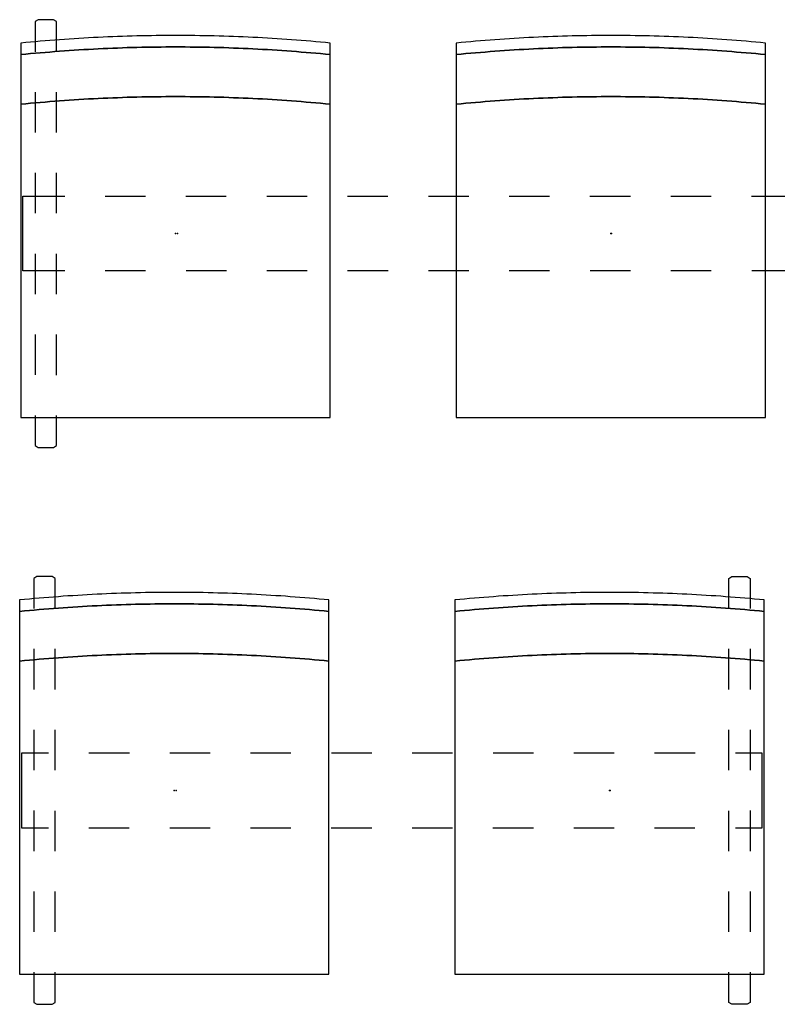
# Model space of a CAD drawing. Header units: metres. Extents: x -1.34 to 1.34, y -1.41 to 1.41.
# Tile 1 of 4: x -1.34 to -0.35, y -1.41 to -0.12. Entities that reach past the tile are written whole.
import ezdxf

# ---------------------------------------------------------------- set-up
doc = ezdxf.new("R2010")
doc.units = ezdxf.units.M
doc.header["$MEASUREMENT"] = 0
doc.layers.get('0').update_dxf_attribs({"true_color": 0x000000})

# ---------------------------------------------------------------- blocks, each defined once
blk = doc.blocks.new('eaf1df87-0504-4e4e-8c89-04cdedd1a47f')
for p, q in [((-1.3179, -0.1179), (-1.3219, -0.1204)), ((-1.3219, -0.1204), (-1.3219, -0.1598)), ((-1.2979, -0.1179), (-1.3179, -0.1179)), ((-1.2939, -0.1204), (-1.2979, -0.1179)), ((-1.2939, -0.1598), (-1.2939, -0.1204)), ((-1.2939, -0.1204), (-1.2939, -0.1204)), ((-1.3219, -0.2127), (-1.3219, -0.2656)), ((-1.2939, -0.2656), (-1.2939, -0.2127)), ((-1.3219, -0.3185), (-1.3219, -0.3714)), ((-1.2939, -0.3714), (-1.2939, -0.3185)), ((-1.3379, -0.3489), (-1.2831, -0.3489)), ((-1.3379, -0.4469), (-1.3379, -0.3489)), ((-1.2302, -0.3489), (-1.1773, -0.3489)), ((-1.1244, -0.3489), (-1.0715, -0.3489)), ((-1.0186, -0.3489), (-0.9657, -0.3489)), ((-0.9127, -0.3489), (-0.8598, -0.3489)), ((-0.8069, -0.3489), (-0.754, -0.3489)), ((-0.7011, -0.3489), (-0.6482, -0.3489)), ((-0.5953, -0.3489), (-0.5424, -0.3489)), ((-0.4895, -0.3489), (-0.4366, -0.3489)), ((-0.3836, -0.3489), (-0.3307, -0.3489)), ((-1.3219, -0.4243), (-1.3219, -0.4772)), ((-1.2939, -0.4773), (-1.2939, -0.4244)), ((-1.3378, -0.4469), (-1.3379, -0.4469)), ((-1.283, -0.4469), (-1.3378, -0.4469)), ((-1.1772, -0.4469), (-1.2301, -0.4469)), ((-1.0713, -0.4469), (-1.1242, -0.4469)), ((-0.9655, -0.4469), (-1.0184, -0.4469)), ((-0.8597, -0.4469), (-0.9126, -0.4469)), ((-0.7539, -0.4469), (-0.8068, -0.4469)), ((-0.6481, -0.4469), (-0.701, -0.4469)), ((-0.5422, -0.4469), (-0.5951, -0.4469)), ((-0.4364, -0.4469), (-0.4893, -0.4469)), ((-0.3306, -0.4469), (-0.3835, -0.4469)), ((-1.3219, -0.5301), (-1.3219, -0.583)), ((-1.2939, -0.5831), (-1.2939, -0.5302)), ((-1.3219, -0.636), (-1.3219, -0.6753)), ((-1.2939, -0.6754), (-1.2939, -0.636)), ((-1.3219, -0.6753), (-1.3219, -0.6754)), ((-1.3219, -0.6754), (-1.3179, -0.6779)), ((-1.3179, -0.6779), (-1.2979, -0.6779)), ((-1.2979, -0.6779), (-1.2939, -0.6754))]:
    blk.add_line(p, q)
for p in [(-1.1354, -0.3979), (-0.5671, -0.3979)]:
    blk.add_point(p)
blk = doc.blocks.new('663118ea-d3fa-4cf6-9443-685e76415e6e')
for p in [(-1.1379, -0.3979), (-0.5679, -0.3979)]:
    blk.add_point(p)
blk = doc.blocks.new('f1b44de5-bf76-40b4-bc77-483cdd6a55e0')
for p, q in [((-1.3196, -0.847), (-1.3236, -0.8495)), ((-1.3236, -0.8495), (-1.3236, -0.8889)), ((-1.2996, -0.847), (-1.3196, -0.847)), ((-1.2956, -0.8495), (-1.2996, -0.847)), ((-1.2956, -0.8889), (-1.2956, -0.8495)), ((-1.2956, -0.8495), (-1.2956, -0.8495)), ((-0.4136, -0.8495), (-0.4096, -0.847)), ((-0.4136, -0.8889), (-0.4136, -0.8495)), ((-0.4136, -0.8495), (-0.4136, -0.8495)), ((-0.4096, -0.847), (-0.3896, -0.847)), ((-0.3896, -0.847), (-0.3856, -0.8495)), ((-0.3856, -0.8495), (-0.3856, -0.8889)), ((-1.3236, -0.9418), (-1.3236, -0.9947)), ((-1.2956, -0.9947), (-1.2956, -0.9418)), ((-0.4136, -0.9947), (-0.4136, -0.9418)), ((-0.3856, -0.9418), (-0.3856, -0.9947)), ((-1.3236, -1.0476), (-1.3236, -1.1005)), ((-1.2956, -1.1005), (-1.2956, -1.0476)), ((-0.4136, -1.1006), (-0.4136, -1.0477)), ((-0.3856, -1.0476), (-0.3856, -1.1005)), ((-1.3395, -1.078), (-1.3396, -1.078)), ((-1.3396, -1.078), (-1.3396, -1.176)), ((-1.3043, -1.078), (-1.3395, -1.078)), ((-1.1984, -1.078), (-1.2513, -1.078)), ((-1.0926, -1.078), (-1.1455, -1.078)), ((-0.9868, -1.078), (-1.0397, -1.078)), ((-0.881, -1.078), (-0.9339, -1.078)), ((-0.7752, -1.078), (-0.8281, -1.078)), ((-0.6693, -1.078), (-0.7222, -1.078)), ((-0.5635, -1.078), (-0.6164, -1.078)), ((-0.4577, -1.078), (-0.5106, -1.078)), ((-0.3696, -1.078), (-0.4048, -1.078)), ((-0.3696, -1.176), (-0.3696, -1.078)), ((-1.3236, -1.1534), (-1.3236, -1.2063)), ((-1.2956, -1.2064), (-1.2956, -1.1535)), ((-0.4136, -1.2064), (-0.4136, -1.1535)), ((-0.3856, -1.1534), (-0.3856, -1.2063)), ((-1.3396, -1.176), (-1.3043, -1.176)), ((-1.2514, -1.176), (-1.1985, -1.176)), ((-1.1456, -1.176), (-1.0927, -1.176)), ((-1.0398, -1.176), (-0.9869, -1.176)), ((-0.934, -1.176), (-0.8811, -1.176)), ((-0.8281, -1.176), (-0.7752, -1.176)), ((-0.7223, -1.176), (-0.6694, -1.176)), ((-0.6165, -1.176), (-0.5636, -1.176)), ((-0.5107, -1.176), (-0.4578, -1.176)), ((-0.4049, -1.176), (-0.3696, -1.176)), ((-0.3696, -1.176), (-0.3696, -1.176)), ((-1.3236, -1.2592), (-1.3236, -1.3121)), ((-1.2956, -1.3122), (-1.2956, -1.2593)), ((-0.4136, -1.3122), (-0.4136, -1.2593)), ((-0.3856, -1.2592), (-0.3856, -1.3121)), ((-1.3236, -1.3651), (-1.3236, -1.4044)), ((-1.2956, -1.4045), (-1.2956, -1.3651)), ((-0.4136, -1.4045), (-0.4136, -1.3651)), ((-0.3856, -1.3651), (-0.3856, -1.4044)), ((-1.3236, -1.4044), (-1.3236, -1.4045)), ((-1.3236, -1.4045), (-1.3196, -1.407)), ((-1.2996, -1.407), (-1.2956, -1.4045)), ((-0.4096, -1.407), (-0.4136, -1.4045)), ((-0.3856, -1.4045), (-0.3896, -1.407)), ((-0.3856, -1.4044), (-0.3856, -1.4045)), ((-1.3196, -1.407), (-1.2996, -1.407)), ((-0.3896, -1.407), (-0.4096, -1.407))]:
    blk.add_line(p, q)
blk = doc.blocks.new('f58ab5ac-b0ce-4b49-a228-284848a245d4')
for points in [[(-0.9354, -0.1636, 0), (-0.9354, -0.1486, 0), (-0.9418, -0.1479, 0), (-0.9481, -0.1473, 0), (-0.9544, -0.1468, 0), (-0.9607, -0.1462, 0), (-0.9671, -0.1457, 0), (-0.9734, -0.1452, 0), (-0.9797, -0.1447, 0), (-0.9861, -0.1442, 0), (-0.9924, -0.1437, 0), (-0.9987, -0.1433, 0), (-1.005, -0.1429, 0), (-1.0114, -0.1425, 0), (-1.0177, -0.1421, 0), (-1.024, -0.1417, 0), (-1.0303, -0.1414, 0), (-1.0367, -0.1411, 0), (-1.043, -0.1408, 0), (-1.0493, -0.1405, 0), (-1.0557, -0.1402, 0), (-1.062, -0.14, 0), (-1.0683, -0.1398, 0), (-1.0746, -0.1395, 0), (-1.081, -0.1394, 0), (-1.0873, -0.1392, 0), (-1.0936, -0.139, 0), (-1.1, -0.1389, 0), (-1.1063, -0.1388, 0), (-1.1126, -0.1387, 0), (-1.1189, -0.1387, 0), (-1.1253, -0.1386, 0), (-1.1316, -0.1386, 0), (-1.1379, -0.1386, 0), (-1.1443, -0.1386, 0), (-1.1506, -0.1386, 0), (-1.1569, -0.1387, 0), (-1.1632, -0.1387, 0), (-1.1696, -0.1388, 0), (-1.1759, -0.1389, 0), (-1.1822, -0.139, 0), (-1.1886, -0.1392, 0), (-1.1949, -0.1394, 0), (-1.2012, -0.1395, 0), (-1.2075, -0.1398, 0), (-1.2139, -0.14, 0), (-1.2202, -0.1402, 0), (-1.2265, -0.1405, 0), (-1.2328, -0.1408, 0), (-1.2392, -0.1411, 0), (-1.2455, -0.1414, 0), (-1.2518, -0.1417, 0), (-1.2582, -0.1421, 0), (-1.2645, -0.1425, 0), (-1.2708, -0.1429, 0), (-1.2771, -0.1433, 0), (-1.2835, -0.1437, 0), (-1.2898, -0.1442, 0), (-1.2961, -0.1447, 0), (-1.3025, -0.1452, 0), (-1.3088, -0.1457, 0), (-1.3151, -0.1462, 0), (-1.3214, -0.1468, 0), (-1.3278, -0.1473, 0), (-1.3341, -0.1479, 0), (-1.3404, -0.1486, 0), (-1.3404, -0.1636, 0), (-1.3341, -0.1629, 0), (-1.3278, -0.1623, 0), (-1.3214, -0.1618, 0), (-1.3151, -0.1612, 0), (-1.3088, -0.1607, 0), (-1.3025, -0.1602, 0), (-1.2961, -0.1597, 0), (-1.2898, -0.1592, 0), (-1.2835, -0.1587, 0), (-1.2771, -0.1583, 0), (-1.2708, -0.1579, 0), (-1.2645, -0.1575, 0), (-1.2582, -0.1571, 0), (-1.2518, -0.1567, 0), (-1.2455, -0.1564, 0), (-1.2392, -0.1561, 0), (-1.2328, -0.1558, 0), (-1.2265, -0.1555, 0), (-1.2202, -0.1552, 0), (-1.2139, -0.155, 0), (-1.2075, -0.1548, 0), (-1.2012, -0.1545, 0), (-1.1949, -0.1544, 0), (-1.1886, -0.1542, 0), (-1.1822, -0.154, 0), (-1.1759, -0.1539, 0), (-1.1696, -0.1538, 0), (-1.1632, -0.1537, 0), (-1.1569, -0.1537, 0), (-1.1506, -0.1536, 0), (-1.1443, -0.1536, 0), (-1.1379, -0.1536, 0), (-1.1316, -0.1536, 0), (-1.1253, -0.1536, 0), (-1.1189, -0.1537, 0), (-1.1126, -0.1537, 0), (-1.1063, -0.1538, 0), (-1.1, -0.1539, 0), (-1.0936, -0.154, 0), (-1.0873, -0.1542, 0), (-1.081, -0.1544, 0), (-1.0746, -0.1545, 0), (-1.0683, -0.1548, 0), (-1.062, -0.155, 0), (-1.0557, -0.1552, 0), (-1.0493, -0.1555, 0), (-1.043, -0.1558, 0), (-1.0367, -0.1561, 0), (-1.0303, -0.1564, 0), (-1.024, -0.1567, 0), (-1.0177, -0.1571, 0), (-1.0114, -0.1575, 0), (-1.005, -0.1579, 0), (-0.9987, -0.1583, 0), (-0.9924, -0.1587, 0), (-0.9861, -0.1592, 0), (-0.9797, -0.1597, 0), (-0.9734, -0.1602, 0), (-0.9671, -0.1607, 0), (-0.9607, -0.1612, 0), (-0.9544, -0.1618, 0), (-0.9481, -0.1623, 0), (-0.9418, -0.1629, 0), (-0.9354, -0.1636, 0)], [(-1.3404, -0.2286, 0), (-1.3341, -0.2279, 0), (-1.3278, -0.2273, 0), (-1.3214, -0.2268, 0), (-1.3151, -0.2262, 0), (-1.3088, -0.2257, 0), (-1.3025, -0.2252, 0), (-1.2961, -0.2247, 0), (-1.2898, -0.2242, 0), (-1.2835, -0.2237, 0), (-1.2771, -0.2233, 0), (-1.2708, -0.2229, 0), (-1.2645, -0.2225, 0), (-1.2582, -0.2221, 0), (-1.2518, -0.2217, 0), (-1.2455, -0.2214, 0), (-1.2392, -0.2211, 0), (-1.2328, -0.2208, 0), (-1.2265, -0.2205, 0), (-1.2202, -0.2202, 0), (-1.2139, -0.22, 0), (-1.2075, -0.2198, 0), (-1.2012, -0.2195, 0), (-1.1949, -0.2194, 0), (-1.1886, -0.2192, 0), (-1.1822, -0.219, 0), (-1.1759, -0.2189, 0), (-1.1696, -0.2188, 0), (-1.1632, -0.2187, 0), (-1.1569, -0.2187, 0), (-1.1506, -0.2186, 0), (-1.1443, -0.2186, 0), (-1.1379, -0.2186, 0), (-1.1316, -0.2186, 0), (-1.1253, -0.2186, 0), (-1.1189, -0.2187, 0), (-1.1126, -0.2187, 0), (-1.1063, -0.2188, 0), (-1.1, -0.2189, 0), (-1.0936, -0.219, 0), (-1.0873, -0.2192, 0), (-1.081, -0.2194, 0), (-1.0746, -0.2195, 0), (-1.0683, -0.2198, 0), (-1.062, -0.22, 0), (-1.0557, -0.2202, 0), (-1.0493, -0.2205, 0), (-1.043, -0.2208, 0), (-1.0367, -0.2211, 0), (-1.0303, -0.2214, 0), (-1.024, -0.2217, 0), (-1.0177, -0.2221, 0), (-1.0114, -0.2225, 0), (-1.005, -0.2229, 0), (-0.9987, -0.2233, 0), (-0.9924, -0.2237, 0), (-0.9861, -0.2242, 0), (-0.9797, -0.2247, 0), (-0.9734, -0.2252, 0), (-0.9671, -0.2257, 0), (-0.9607, -0.2262, 0), (-0.9544, -0.2268, 0), (-0.9481, -0.2273, 0), (-0.9418, -0.2279, 0), (-0.9354, -0.2286, 0), (-0.9354, -0.1636, 0), (-0.9418, -0.1629, 0), (-0.9481, -0.1623, 0), (-0.9544, -0.1618, 0), (-0.9607, -0.1612, 0), (-0.9671, -0.1607, 0), (-0.9734, -0.1602, 0), (-0.9797, -0.1597, 0), (-0.9861, -0.1592, 0), (-0.9924, -0.1587, 0), (-0.9987, -0.1583, 0), (-1.005, -0.1579, 0), (-1.0114, -0.1575, 0), (-1.0177, -0.1571, 0), (-1.024, -0.1567, 0), (-1.0303, -0.1564, 0), (-1.0367, -0.1561, 0), (-1.043, -0.1558, 0), (-1.0493, -0.1555, 0), (-1.0557, -0.1552, 0), (-1.062, -0.155, 0), (-1.0683, -0.1548, 0), (-1.0746, -0.1545, 0), (-1.081, -0.1544, 0), (-1.0873, -0.1542, 0), (-1.0936, -0.154, 0), (-1.1, -0.1539, 0), (-1.1063, -0.1538, 0), (-1.1126, -0.1537, 0), (-1.1189, -0.1537, 0), (-1.1253, -0.1536, 0), (-1.1316, -0.1536, 0), (-1.1379, -0.1536, 0), (-1.1443, -0.1536, 0), (-1.1506, -0.1536, 0), (-1.1569, -0.1537, 0), (-1.1632, -0.1537, 0), (-1.1696, -0.1538, 0), (-1.1759, -0.1539, 0), (-1.1822, -0.154, 0), (-1.1886, -0.1542, 0), (-1.1949, -0.1544, 0), (-1.2012, -0.1545, 0), (-1.2075, -0.1548, 0), (-1.2139, -0.155, 0), (-1.2202, -0.1552, 0), (-1.2265, -0.1555, 0), (-1.2328, -0.1558, 0), (-1.2392, -0.1561, 0), (-1.2455, -0.1564, 0), (-1.2518, -0.1567, 0), (-1.2582, -0.1571, 0), (-1.2645, -0.1575, 0), (-1.2708, -0.1579, 0), (-1.2771, -0.1583, 0), (-1.2835, -0.1587, 0), (-1.2898, -0.1592, 0), (-1.2961, -0.1597, 0), (-1.3025, -0.1602, 0), (-1.3088, -0.1607, 0), (-1.3151, -0.1612, 0), (-1.3214, -0.1618, 0), (-1.3278, -0.1623, 0), (-1.3341, -0.1629, 0), (-1.3404, -0.1636, 0), (-1.3404, -0.2286, 0)], [(-1.3404, -0.6386, 0), (-0.9354, -0.6386, 0), (-0.9354, -0.2286, 0), (-0.9418, -0.2279, 0), (-0.9481, -0.2273, 0), (-0.9544, -0.2268, 0), (-0.9607, -0.2262, 0), (-0.9671, -0.2257, 0), (-0.9734, -0.2252, 0), (-0.9797, -0.2247, 0), (-0.9861, -0.2242, 0), (-0.9924, -0.2237, 0), (-0.9987, -0.2233, 0), (-1.005, -0.2229, 0), (-1.0114, -0.2225, 0), (-1.0177, -0.2221, 0), (-1.024, -0.2217, 0), (-1.0303, -0.2214, 0), (-1.0367, -0.2211, 0), (-1.043, -0.2208, 0), (-1.0493, -0.2205, 0), (-1.0557, -0.2202, 0), (-1.062, -0.22, 0), (-1.0683, -0.2198, 0), (-1.0746, -0.2195, 0), (-1.081, -0.2194, 0), (-1.0873, -0.2192, 0), (-1.0936, -0.219, 0), (-1.1, -0.2189, 0), (-1.1063, -0.2188, 0), (-1.1126, -0.2187, 0), (-1.1189, -0.2187, 0), (-1.1253, -0.2186, 0), (-1.1316, -0.2186, 0), (-1.1379, -0.2186, 0), (-1.1443, -0.2186, 0), (-1.1506, -0.2186, 0), (-1.1569, -0.2187, 0), (-1.1632, -0.2187, 0), (-1.1696, -0.2188, 0), (-1.1759, -0.2189, 0), (-1.1822, -0.219, 0), (-1.1886, -0.2192, 0), (-1.1949, -0.2194, 0), (-1.2012, -0.2195, 0), (-1.2075, -0.2198, 0), (-1.2139, -0.22, 0), (-1.2202, -0.2202, 0), (-1.2265, -0.2205, 0), (-1.2328, -0.2208, 0), (-1.2392, -0.2211, 0), (-1.2455, -0.2214, 0), (-1.2518, -0.2217, 0), (-1.2582, -0.2221, 0), (-1.2645, -0.2225, 0), (-1.2708, -0.2229, 0), (-1.2771, -0.2233, 0), (-1.2835, -0.2237, 0), (-1.2898, -0.2242, 0), (-1.2961, -0.2247, 0), (-1.3025, -0.2252, 0), (-1.3088, -0.2257, 0), (-1.3151, -0.2262, 0), (-1.3214, -0.2268, 0), (-1.3278, -0.2273, 0), (-1.3341, -0.2279, 0), (-1.3404, -0.2286, 0), (-1.3404, -0.6386, 0)]]:
    blk.add_polyline3d(points)
blk = doc.blocks.new('af1b91a0-198e-428b-842b-fdaaca531736')
for points in [[(-0.9371, -0.8926, 0), (-0.9371, -0.8776, 0), (-0.9434, -0.877, 0), (-0.9497, -0.8764, 0), (-0.956, -0.8759, 0), (-0.9624, -0.8753, 0), (-0.9687, -0.8748, 0), (-0.975, -0.8743, 0), (-0.9814, -0.8738, 0), (-0.9877, -0.8733, 0), (-0.994, -0.8728, 0), (-1.0003, -0.8724, 0), (-1.0067, -0.872, 0), (-1.013, -0.8716, 0), (-1.0193, -0.8712, 0), (-1.0257, -0.8708, 0), (-1.032, -0.8705, 0), (-1.0383, -0.8702, 0), (-1.0446, -0.8699, 0), (-1.051, -0.8696, 0), (-1.0573, -0.8693, 0), (-1.0636, -0.8691, 0), (-1.07, -0.8688, 0), (-1.0763, -0.8686, 0), (-1.0826, -0.8685, 0), (-1.0889, -0.8683, 0), (-1.0953, -0.8681, 0), (-1.1016, -0.868, 0), (-1.1079, -0.8679, 0), (-1.1142, -0.8678, 0), (-1.1206, -0.8678, 0), (-1.1269, -0.8677, 0), (-1.1332, -0.8677, 0), (-1.1396, -0.8677, 0), (-1.1459, -0.8677, 0), (-1.1522, -0.8677, 0), (-1.1585, -0.8678, 0), (-1.1649, -0.8678, 0), (-1.1712, -0.8679, 0), (-1.1775, -0.868, 0), (-1.1839, -0.8681, 0), (-1.1902, -0.8683, 0), (-1.1965, -0.8685, 0), (-1.2028, -0.8686, 0), (-1.2092, -0.8688, 0), (-1.2155, -0.8691, 0), (-1.2218, -0.8693, 0), (-1.2282, -0.8696, 0), (-1.2345, -0.8699, 0), (-1.2408, -0.8702, 0), (-1.2471, -0.8705, 0), (-1.2535, -0.8708, 0), (-1.2598, -0.8712, 0), (-1.2661, -0.8716, 0), (-1.2725, -0.872, 0), (-1.2788, -0.8724, 0), (-1.2851, -0.8728, 0), (-1.2914, -0.8733, 0), (-1.2978, -0.8738, 0), (-1.3041, -0.8743, 0), (-1.3104, -0.8748, 0), (-1.3167, -0.8753, 0), (-1.3231, -0.8759, 0), (-1.3294, -0.8764, 0), (-1.3357, -0.877, 0), (-1.3421, -0.8776, 0), (-1.3421, -0.8926, 0), (-1.3357, -0.892, 0), (-1.3294, -0.8914, 0), (-1.3231, -0.8909, 0), (-1.3167, -0.8903, 0), (-1.3104, -0.8898, 0), (-1.3041, -0.8893, 0), (-1.2978, -0.8888, 0), (-1.2914, -0.8883, 0), (-1.2851, -0.8878, 0), (-1.2788, -0.8874, 0), (-1.2725, -0.887, 0), (-1.2661, -0.8866, 0), (-1.2598, -0.8862, 0), (-1.2535, -0.8858, 0), (-1.2471, -0.8855, 0), (-1.2408, -0.8852, 0), (-1.2345, -0.8849, 0), (-1.2282, -0.8846, 0), (-1.2218, -0.8843, 0), (-1.2155, -0.8841, 0), (-1.2092, -0.8838, 0), (-1.2028, -0.8836, 0), (-1.1965, -0.8835, 0), (-1.1902, -0.8833, 0), (-1.1839, -0.8831, 0), (-1.1775, -0.883, 0), (-1.1712, -0.8829, 0), (-1.1649, -0.8828, 0), (-1.1585, -0.8828, 0), (-1.1522, -0.8827, 0), (-1.1459, -0.8827, 0), (-1.1396, -0.8827, 0), (-1.1332, -0.8827, 0), (-1.1269, -0.8827, 0), (-1.1206, -0.8828, 0), (-1.1142, -0.8828, 0), (-1.1079, -0.8829, 0), (-1.1016, -0.883, 0), (-1.0953, -0.8831, 0), (-1.0889, -0.8833, 0), (-1.0826, -0.8835, 0), (-1.0763, -0.8836, 0), (-1.07, -0.8838, 0), (-1.0636, -0.8841, 0), (-1.0573, -0.8843, 0), (-1.051, -0.8846, 0), (-1.0446, -0.8849, 0), (-1.0383, -0.8852, 0), (-1.032, -0.8855, 0), (-1.0257, -0.8858, 0), (-1.0193, -0.8862, 0), (-1.013, -0.8866, 0), (-1.0067, -0.887, 0), (-1.0003, -0.8874, 0), (-0.994, -0.8878, 0), (-0.9877, -0.8883, 0), (-0.9814, -0.8888, 0), (-0.975, -0.8893, 0), (-0.9687, -0.8898, 0), (-0.9624, -0.8903, 0), (-0.956, -0.8909, 0), (-0.9497, -0.8914, 0), (-0.9434, -0.892, 0), (-0.9371, -0.8926, 0)], [(-1.3421, -0.9576, 0), (-1.3357, -0.957, 0), (-1.3294, -0.9564, 0), (-1.3231, -0.9559, 0), (-1.3167, -0.9553, 0), (-1.3104, -0.9548, 0), (-1.3041, -0.9543, 0), (-1.2978, -0.9538, 0), (-1.2914, -0.9533, 0), (-1.2851, -0.9528, 0), (-1.2788, -0.9524, 0), (-1.2725, -0.952, 0), (-1.2661, -0.9516, 0), (-1.2598, -0.9512, 0), (-1.2535, -0.9508, 0), (-1.2471, -0.9505, 0), (-1.2408, -0.9502, 0), (-1.2345, -0.9499, 0), (-1.2282, -0.9496, 0), (-1.2218, -0.9493, 0), (-1.2155, -0.9491, 0), (-1.2092, -0.9488, 0), (-1.2028, -0.9486, 0), (-1.1965, -0.9485, 0), (-1.1902, -0.9483, 0), (-1.1839, -0.9481, 0), (-1.1775, -0.948, 0), (-1.1712, -0.9479, 0), (-1.1649, -0.9478, 0), (-1.1585, -0.9478, 0), (-1.1522, -0.9477, 0), (-1.1459, -0.9477, 0), (-1.1396, -0.9477, 0), (-1.1332, -0.9477, 0), (-1.1269, -0.9477, 0), (-1.1206, -0.9478, 0), (-1.1142, -0.9478, 0), (-1.1079, -0.9479, 0), (-1.1016, -0.948, 0), (-1.0953, -0.9481, 0), (-1.0889, -0.9483, 0), (-1.0826, -0.9485, 0), (-1.0763, -0.9486, 0), (-1.07, -0.9488, 0), (-1.0636, -0.9491, 0), (-1.0573, -0.9493, 0), (-1.051, -0.9496, 0), (-1.0446, -0.9499, 0), (-1.0383, -0.9502, 0), (-1.032, -0.9505, 0), (-1.0257, -0.9508, 0), (-1.0193, -0.9512, 0), (-1.013, -0.9516, 0), (-1.0067, -0.952, 0), (-1.0003, -0.9524, 0), (-0.994, -0.9528, 0), (-0.9877, -0.9533, 0), (-0.9814, -0.9538, 0), (-0.975, -0.9543, 0), (-0.9687, -0.9548, 0), (-0.9624, -0.9553, 0), (-0.956, -0.9559, 0), (-0.9497, -0.9564, 0), (-0.9434, -0.957, 0), (-0.9371, -0.9576, 0), (-0.9371, -0.8926, 0), (-0.9434, -0.892, 0), (-0.9497, -0.8914, 0), (-0.956, -0.8909, 0), (-0.9624, -0.8903, 0), (-0.9687, -0.8898, 0), (-0.975, -0.8893, 0), (-0.9814, -0.8888, 0), (-0.9877, -0.8883, 0), (-0.994, -0.8878, 0), (-1.0003, -0.8874, 0), (-1.0067, -0.887, 0), (-1.013, -0.8866, 0), (-1.0193, -0.8862, 0), (-1.0257, -0.8858, 0), (-1.032, -0.8855, 0), (-1.0383, -0.8852, 0), (-1.0446, -0.8849, 0), (-1.051, -0.8846, 0), (-1.0573, -0.8843, 0), (-1.0636, -0.8841, 0), (-1.07, -0.8838, 0), (-1.0763, -0.8836, 0), (-1.0826, -0.8835, 0), (-1.0889, -0.8833, 0), (-1.0953, -0.8831, 0), (-1.1016, -0.883, 0), (-1.1079, -0.8829, 0), (-1.1142, -0.8828, 0), (-1.1206, -0.8828, 0), (-1.1269, -0.8827, 0), (-1.1332, -0.8827, 0), (-1.1396, -0.8827, 0), (-1.1459, -0.8827, 0), (-1.1522, -0.8827, 0), (-1.1585, -0.8828, 0), (-1.1649, -0.8828, 0), (-1.1712, -0.8829, 0), (-1.1775, -0.883, 0), (-1.1839, -0.8831, 0), (-1.1902, -0.8833, 0), (-1.1965, -0.8835, 0), (-1.2028, -0.8836, 0), (-1.2092, -0.8838, 0), (-1.2155, -0.8841, 0), (-1.2218, -0.8843, 0), (-1.2282, -0.8846, 0), (-1.2345, -0.8849, 0), (-1.2408, -0.8852, 0), (-1.2471, -0.8855, 0), (-1.2535, -0.8858, 0), (-1.2598, -0.8862, 0), (-1.2661, -0.8866, 0), (-1.2725, -0.887, 0), (-1.2788, -0.8874, 0), (-1.2851, -0.8878, 0), (-1.2914, -0.8883, 0), (-1.2978, -0.8888, 0), (-1.3041, -0.8893, 0), (-1.3104, -0.8898, 0), (-1.3167, -0.8903, 0), (-1.3231, -0.8909, 0), (-1.3294, -0.8914, 0), (-1.3357, -0.892, 0), (-1.3421, -0.8926, 0), (-1.3421, -0.9576, 0)], [(-1.3421, -1.3676, 0), (-0.9371, -1.3676, 0), (-0.9371, -0.9576, 0), (-0.9434, -0.957, 0), (-0.9497, -0.9564, 0), (-0.956, -0.9559, 0), (-0.9624, -0.9553, 0), (-0.9687, -0.9548, 0), (-0.975, -0.9543, 0), (-0.9814, -0.9538, 0), (-0.9877, -0.9533, 0), (-0.994, -0.9528, 0), (-1.0003, -0.9524, 0), (-1.0067, -0.952, 0), (-1.013, -0.9516, 0), (-1.0193, -0.9512, 0), (-1.0257, -0.9508, 0), (-1.032, -0.9505, 0), (-1.0383, -0.9502, 0), (-1.0446, -0.9499, 0), (-1.051, -0.9496, 0), (-1.0573, -0.9493, 0), (-1.0636, -0.9491, 0), (-1.07, -0.9488, 0), (-1.0763, -0.9486, 0), (-1.0826, -0.9485, 0), (-1.0889, -0.9483, 0), (-1.0953, -0.9481, 0), (-1.1016, -0.948, 0), (-1.1079, -0.9479, 0), (-1.1142, -0.9478, 0), (-1.1206, -0.9478, 0), (-1.1269, -0.9477, 0), (-1.1332, -0.9477, 0), (-1.1396, -0.9477, 0), (-1.1459, -0.9477, 0), (-1.1522, -0.9477, 0), (-1.1585, -0.9478, 0), (-1.1649, -0.9478, 0), (-1.1712, -0.9479, 0), (-1.1775, -0.948, 0), (-1.1839, -0.9481, 0), (-1.1902, -0.9483, 0), (-1.1965, -0.9485, 0), (-1.2028, -0.9486, 0), (-1.2092, -0.9488, 0), (-1.2155, -0.9491, 0), (-1.2218, -0.9493, 0), (-1.2282, -0.9496, 0), (-1.2345, -0.9499, 0), (-1.2408, -0.9502, 0), (-1.2471, -0.9505, 0), (-1.2535, -0.9508, 0), (-1.2598, -0.9512, 0), (-1.2661, -0.9516, 0), (-1.2725, -0.952, 0), (-1.2788, -0.9524, 0), (-1.2851, -0.9528, 0), (-1.2914, -0.9533, 0), (-1.2978, -0.9538, 0), (-1.3041, -0.9543, 0), (-1.3104, -0.9548, 0), (-1.3167, -0.9553, 0), (-1.3231, -0.9559, 0), (-1.3294, -0.9564, 0), (-1.3357, -0.957, 0), (-1.3421, -0.9576, 0), (-1.3421, -1.3676, 0)]]:
    blk.add_polyline3d(points)
for p in [(-1.1396, -1.127), (-1.1371, -1.127), (-0.5687, -1.127)]:
    blk.add_point(p)
blk = doc.blocks.new('f3573021-95bb-4bd9-9db7-68a25e640033')
for points in [[(-0.3654, -0.1636, 0), (-0.3654, -0.1486, 0), (-0.3718, -0.1479, 0), (-0.3781, -0.1473, 0), (-0.3844, -0.1468, 0), (-0.3907, -0.1462, 0), (-0.3971, -0.1457, 0), (-0.4034, -0.1452, 0), (-0.4097, -0.1447, 0), (-0.4161, -0.1442, 0), (-0.4224, -0.1437, 0), (-0.4287, -0.1433, 0), (-0.435, -0.1429, 0), (-0.4414, -0.1425, 0), (-0.4477, -0.1421, 0), (-0.454, -0.1417, 0), (-0.4603, -0.1414, 0), (-0.4667, -0.1411, 0), (-0.473, -0.1408, 0), (-0.4793, -0.1405, 0), (-0.4857, -0.1402, 0), (-0.492, -0.14, 0), (-0.4983, -0.1398, 0), (-0.5046, -0.1395, 0), (-0.511, -0.1394, 0), (-0.5173, -0.1392, 0), (-0.5236, -0.139, 0), (-0.53, -0.1389, 0), (-0.5363, -0.1388, 0), (-0.5426, -0.1387, 0), (-0.5489, -0.1387, 0), (-0.5553, -0.1386, 0), (-0.5616, -0.1386, 0), (-0.5679, -0.1386, 0), (-0.5743, -0.1386, 0), (-0.5806, -0.1386, 0), (-0.5869, -0.1387, 0), (-0.5932, -0.1387, 0), (-0.5996, -0.1388, 0), (-0.6059, -0.1389, 0), (-0.6122, -0.139, 0), (-0.6186, -0.1392, 0), (-0.6249, -0.1394, 0), (-0.6312, -0.1395, 0), (-0.6375, -0.1398, 0), (-0.6439, -0.14, 0), (-0.6502, -0.1402, 0), (-0.6565, -0.1405, 0), (-0.6628, -0.1408, 0), (-0.6692, -0.1411, 0), (-0.6755, -0.1414, 0), (-0.6818, -0.1417, 0), (-0.6882, -0.1421, 0), (-0.6945, -0.1425, 0), (-0.7008, -0.1429, 0), (-0.7071, -0.1433, 0), (-0.7135, -0.1437, 0), (-0.7198, -0.1442, 0), (-0.7261, -0.1447, 0), (-0.7325, -0.1452, 0), (-0.7388, -0.1457, 0), (-0.7451, -0.1462, 0), (-0.7514, -0.1468, 0), (-0.7578, -0.1473, 0), (-0.7641, -0.1479, 0), (-0.7704, -0.1486, 0), (-0.7704, -0.1636, 0), (-0.7641, -0.1629, 0), (-0.7578, -0.1623, 0), (-0.7514, -0.1618, 0), (-0.7451, -0.1612, 0), (-0.7388, -0.1607, 0), (-0.7325, -0.1602, 0), (-0.7261, -0.1597, 0), (-0.7198, -0.1592, 0), (-0.7135, -0.1587, 0), (-0.7071, -0.1583, 0), (-0.7008, -0.1579, 0), (-0.6945, -0.1575, 0), (-0.6882, -0.1571, 0), (-0.6818, -0.1567, 0), (-0.6755, -0.1564, 0), (-0.6692, -0.1561, 0), (-0.6628, -0.1558, 0), (-0.6565, -0.1555, 0), (-0.6502, -0.1552, 0), (-0.6439, -0.155, 0), (-0.6375, -0.1548, 0), (-0.6312, -0.1545, 0), (-0.6249, -0.1544, 0), (-0.6186, -0.1542, 0), (-0.6122, -0.154, 0), (-0.6059, -0.1539, 0), (-0.5996, -0.1538, 0), (-0.5932, -0.1537, 0), (-0.5869, -0.1537, 0), (-0.5806, -0.1536, 0), (-0.5743, -0.1536, 0), (-0.5679, -0.1536, 0), (-0.5616, -0.1536, 0), (-0.5553, -0.1536, 0), (-0.5489, -0.1537, 0), (-0.5426, -0.1537, 0), (-0.5363, -0.1538, 0), (-0.53, -0.1539, 0), (-0.5236, -0.154, 0), (-0.5173, -0.1542, 0), (-0.511, -0.1544, 0), (-0.5046, -0.1545, 0), (-0.4983, -0.1548, 0), (-0.492, -0.155, 0), (-0.4857, -0.1552, 0), (-0.4793, -0.1555, 0), (-0.473, -0.1558, 0), (-0.4667, -0.1561, 0), (-0.4603, -0.1564, 0), (-0.454, -0.1567, 0), (-0.4477, -0.1571, 0), (-0.4414, -0.1575, 0), (-0.435, -0.1579, 0), (-0.4287, -0.1583, 0), (-0.4224, -0.1587, 0), (-0.4161, -0.1592, 0), (-0.4097, -0.1597, 0), (-0.4034, -0.1602, 0), (-0.3971, -0.1607, 0), (-0.3907, -0.1612, 0), (-0.3844, -0.1618, 0), (-0.3781, -0.1623, 0), (-0.3718, -0.1629, 0), (-0.3654, -0.1636, 0)], [(-0.7704, -0.2286, 0), (-0.7641, -0.2279, 0), (-0.7578, -0.2273, 0), (-0.7514, -0.2268, 0), (-0.7451, -0.2262, 0), (-0.7388, -0.2257, 0), (-0.7325, -0.2252, 0), (-0.7261, -0.2247, 0), (-0.7198, -0.2242, 0), (-0.7135, -0.2237, 0), (-0.7071, -0.2233, 0), (-0.7008, -0.2229, 0), (-0.6945, -0.2225, 0), (-0.6882, -0.2221, 0), (-0.6818, -0.2217, 0), (-0.6755, -0.2214, 0), (-0.6692, -0.2211, 0), (-0.6628, -0.2208, 0), (-0.6565, -0.2205, 0), (-0.6502, -0.2202, 0), (-0.6439, -0.22, 0), (-0.6375, -0.2198, 0), (-0.6312, -0.2195, 0), (-0.6249, -0.2194, 0), (-0.6186, -0.2192, 0), (-0.6122, -0.219, 0), (-0.6059, -0.2189, 0), (-0.5996, -0.2188, 0), (-0.5932, -0.2187, 0), (-0.5869, -0.2187, 0), (-0.5806, -0.2186, 0), (-0.5743, -0.2186, 0), (-0.5679, -0.2186, 0), (-0.5616, -0.2186, 0), (-0.5553, -0.2186, 0), (-0.5489, -0.2187, 0), (-0.5426, -0.2187, 0), (-0.5363, -0.2188, 0), (-0.53, -0.2189, 0), (-0.5236, -0.219, 0), (-0.5173, -0.2192, 0), (-0.511, -0.2194, 0), (-0.5046, -0.2195, 0), (-0.4983, -0.2198, 0), (-0.492, -0.22, 0), (-0.4857, -0.2202, 0), (-0.4793, -0.2205, 0), (-0.473, -0.2208, 0), (-0.4667, -0.2211, 0), (-0.4603, -0.2214, 0), (-0.454, -0.2217, 0), (-0.4477, -0.2221, 0), (-0.4414, -0.2225, 0), (-0.435, -0.2229, 0), (-0.4287, -0.2233, 0), (-0.4224, -0.2237, 0), (-0.4161, -0.2242, 0), (-0.4097, -0.2247, 0), (-0.4034, -0.2252, 0), (-0.3971, -0.2257, 0), (-0.3907, -0.2262, 0), (-0.3844, -0.2268, 0), (-0.3781, -0.2273, 0), (-0.3718, -0.2279, 0), (-0.3654, -0.2286, 0), (-0.3654, -0.1636, 0), (-0.3718, -0.1629, 0), (-0.3781, -0.1623, 0), (-0.3844, -0.1618, 0), (-0.3907, -0.1612, 0), (-0.3971, -0.1607, 0), (-0.4034, -0.1602, 0), (-0.4097, -0.1597, 0), (-0.4161, -0.1592, 0), (-0.4224, -0.1587, 0), (-0.4287, -0.1583, 0), (-0.435, -0.1579, 0), (-0.4414, -0.1575, 0), (-0.4477, -0.1571, 0), (-0.454, -0.1567, 0), (-0.4603, -0.1564, 0), (-0.4667, -0.1561, 0), (-0.473, -0.1558, 0), (-0.4793, -0.1555, 0), (-0.4857, -0.1552, 0), (-0.492, -0.155, 0), (-0.4983, -0.1548, 0), (-0.5046, -0.1545, 0), (-0.511, -0.1544, 0), (-0.5173, -0.1542, 0), (-0.5236, -0.154, 0), (-0.53, -0.1539, 0), (-0.5363, -0.1538, 0), (-0.5426, -0.1537, 0), (-0.5489, -0.1537, 0), (-0.5553, -0.1536, 0), (-0.5616, -0.1536, 0), (-0.5679, -0.1536, 0), (-0.5743, -0.1536, 0), (-0.5806, -0.1536, 0), (-0.5869, -0.1537, 0), (-0.5932, -0.1537, 0), (-0.5996, -0.1538, 0), (-0.6059, -0.1539, 0), (-0.6122, -0.154, 0), (-0.6186, -0.1542, 0), (-0.6249, -0.1544, 0), (-0.6312, -0.1545, 0), (-0.6375, -0.1548, 0), (-0.6439, -0.155, 0), (-0.6502, -0.1552, 0), (-0.6565, -0.1555, 0), (-0.6628, -0.1558, 0), (-0.6692, -0.1561, 0), (-0.6755, -0.1564, 0), (-0.6818, -0.1567, 0), (-0.6882, -0.1571, 0), (-0.6945, -0.1575, 0), (-0.7008, -0.1579, 0), (-0.7071, -0.1583, 0), (-0.7135, -0.1587, 0), (-0.7198, -0.1592, 0), (-0.7261, -0.1597, 0), (-0.7325, -0.1602, 0), (-0.7388, -0.1607, 0), (-0.7451, -0.1612, 0), (-0.7514, -0.1618, 0), (-0.7578, -0.1623, 0), (-0.7641, -0.1629, 0), (-0.7704, -0.1636, 0), (-0.7704, -0.2286, 0)], [(-0.7704, -0.6386, 0), (-0.3654, -0.6386, 0), (-0.3654, -0.2286, 0), (-0.3718, -0.2279, 0), (-0.3781, -0.2273, 0), (-0.3844, -0.2268, 0), (-0.3907, -0.2262, 0), (-0.3971, -0.2257, 0), (-0.4034, -0.2252, 0), (-0.4097, -0.2247, 0), (-0.4161, -0.2242, 0), (-0.4224, -0.2237, 0), (-0.4287, -0.2233, 0), (-0.435, -0.2229, 0), (-0.4414, -0.2225, 0), (-0.4477, -0.2221, 0), (-0.454, -0.2217, 0), (-0.4603, -0.2214, 0), (-0.4667, -0.2211, 0), (-0.473, -0.2208, 0), (-0.4793, -0.2205, 0), (-0.4857, -0.2202, 0), (-0.492, -0.22, 0), (-0.4983, -0.2198, 0), (-0.5046, -0.2195, 0), (-0.511, -0.2194, 0), (-0.5173, -0.2192, 0), (-0.5236, -0.219, 0), (-0.53, -0.2189, 0), (-0.5363, -0.2188, 0), (-0.5426, -0.2187, 0), (-0.5489, -0.2187, 0), (-0.5553, -0.2186, 0), (-0.5616, -0.2186, 0), (-0.5679, -0.2186, 0), (-0.5743, -0.2186, 0), (-0.5806, -0.2186, 0), (-0.5869, -0.2187, 0), (-0.5932, -0.2187, 0), (-0.5996, -0.2188, 0), (-0.6059, -0.2189, 0), (-0.6122, -0.219, 0), (-0.6186, -0.2192, 0), (-0.6249, -0.2194, 0), (-0.6312, -0.2195, 0), (-0.6375, -0.2198, 0), (-0.6439, -0.22, 0), (-0.6502, -0.2202, 0), (-0.6565, -0.2205, 0), (-0.6628, -0.2208, 0), (-0.6692, -0.2211, 0), (-0.6755, -0.2214, 0), (-0.6818, -0.2217, 0), (-0.6882, -0.2221, 0), (-0.6945, -0.2225, 0), (-0.7008, -0.2229, 0), (-0.7071, -0.2233, 0), (-0.7135, -0.2237, 0), (-0.7198, -0.2242, 0), (-0.7261, -0.2247, 0), (-0.7325, -0.2252, 0), (-0.7388, -0.2257, 0), (-0.7451, -0.2262, 0), (-0.7514, -0.2268, 0), (-0.7578, -0.2273, 0), (-0.7641, -0.2279, 0), (-0.7704, -0.2286, 0), (-0.7704, -0.6386, 0)]]:
    blk.add_polyline3d(points)
blk = doc.blocks.new('4ae5d22f-b0d1-4e29-b243-2bca44138cdd')
for points in [[(-0.3671, -0.8926, 0), (-0.3671, -0.8776, 0), (-0.3734, -0.877, 0), (-0.3797, -0.8764, 0), (-0.386, -0.8759, 0), (-0.3924, -0.8753, 0), (-0.3987, -0.8748, 0), (-0.405, -0.8743, 0), (-0.4114, -0.8738, 0), (-0.4177, -0.8733, 0), (-0.424, -0.8728, 0), (-0.4303, -0.8724, 0), (-0.4367, -0.872, 0), (-0.443, -0.8716, 0), (-0.4493, -0.8712, 0), (-0.4557, -0.8708, 0), (-0.462, -0.8705, 0), (-0.4683, -0.8702, 0), (-0.4746, -0.8699, 0), (-0.481, -0.8696, 0), (-0.4873, -0.8693, 0), (-0.4936, -0.8691, 0), (-0.5, -0.8688, 0), (-0.5063, -0.8686, 0), (-0.5126, -0.8685, 0), (-0.5189, -0.8683, 0), (-0.5253, -0.8681, 0), (-0.5316, -0.868, 0), (-0.5379, -0.8679, 0), (-0.5442, -0.8678, 0), (-0.5506, -0.8678, 0), (-0.5569, -0.8677, 0), (-0.5632, -0.8677, 0), (-0.5696, -0.8677, 0), (-0.5759, -0.8677, 0), (-0.5822, -0.8677, 0), (-0.5885, -0.8678, 0), (-0.5949, -0.8678, 0), (-0.6012, -0.8679, 0), (-0.6075, -0.868, 0), (-0.6139, -0.8681, 0), (-0.6202, -0.8683, 0), (-0.6265, -0.8685, 0), (-0.6328, -0.8686, 0), (-0.6392, -0.8688, 0), (-0.6455, -0.8691, 0), (-0.6518, -0.8693, 0), (-0.6582, -0.8696, 0), (-0.6645, -0.8699, 0), (-0.6708, -0.8702, 0), (-0.6771, -0.8705, 0), (-0.6835, -0.8708, 0), (-0.6898, -0.8712, 0), (-0.6961, -0.8716, 0), (-0.7025, -0.872, 0), (-0.7088, -0.8724, 0), (-0.7151, -0.8728, 0), (-0.7214, -0.8733, 0), (-0.7278, -0.8738, 0), (-0.7341, -0.8743, 0), (-0.7404, -0.8748, 0), (-0.7467, -0.8753, 0), (-0.7531, -0.8759, 0), (-0.7594, -0.8764, 0), (-0.7657, -0.877, 0), (-0.7721, -0.8776, 0), (-0.7721, -0.8926, 0), (-0.7657, -0.892, 0), (-0.7594, -0.8914, 0), (-0.7531, -0.8909, 0), (-0.7467, -0.8903, 0), (-0.7404, -0.8898, 0), (-0.7341, -0.8893, 0), (-0.7278, -0.8888, 0), (-0.7214, -0.8883, 0), (-0.7151, -0.8878, 0), (-0.7088, -0.8874, 0), (-0.7025, -0.887, 0), (-0.6961, -0.8866, 0), (-0.6898, -0.8862, 0), (-0.6835, -0.8858, 0), (-0.6771, -0.8855, 0), (-0.6708, -0.8852, 0), (-0.6645, -0.8849, 0), (-0.6582, -0.8846, 0), (-0.6518, -0.8843, 0), (-0.6455, -0.8841, 0), (-0.6392, -0.8838, 0), (-0.6328, -0.8836, 0), (-0.6265, -0.8835, 0), (-0.6202, -0.8833, 0), (-0.6139, -0.8831, 0), (-0.6075, -0.883, 0), (-0.6012, -0.8829, 0), (-0.5949, -0.8828, 0), (-0.5885, -0.8828, 0), (-0.5822, -0.8827, 0), (-0.5759, -0.8827, 0), (-0.5696, -0.8827, 0), (-0.5632, -0.8827, 0), (-0.5569, -0.8827, 0), (-0.5506, -0.8828, 0), (-0.5442, -0.8828, 0), (-0.5379, -0.8829, 0), (-0.5316, -0.883, 0), (-0.5253, -0.8831, 0), (-0.5189, -0.8833, 0), (-0.5126, -0.8835, 0), (-0.5063, -0.8836, 0), (-0.5, -0.8838, 0), (-0.4936, -0.8841, 0), (-0.4873, -0.8843, 0), (-0.481, -0.8846, 0), (-0.4746, -0.8849, 0), (-0.4683, -0.8852, 0), (-0.462, -0.8855, 0), (-0.4557, -0.8858, 0), (-0.4493, -0.8862, 0), (-0.443, -0.8866, 0), (-0.4367, -0.887, 0), (-0.4303, -0.8874, 0), (-0.424, -0.8878, 0), (-0.4177, -0.8883, 0), (-0.4114, -0.8888, 0), (-0.405, -0.8893, 0), (-0.3987, -0.8898, 0), (-0.3924, -0.8903, 0), (-0.386, -0.8909, 0), (-0.3797, -0.8914, 0), (-0.3734, -0.892, 0), (-0.3671, -0.8926, 0)], [(-0.7721, -0.9576, 0), (-0.7657, -0.957, 0), (-0.7594, -0.9564, 0), (-0.7531, -0.9559, 0), (-0.7467, -0.9553, 0), (-0.7404, -0.9548, 0), (-0.7341, -0.9543, 0), (-0.7278, -0.9538, 0), (-0.7214, -0.9533, 0), (-0.7151, -0.9528, 0), (-0.7088, -0.9524, 0), (-0.7025, -0.952, 0), (-0.6961, -0.9516, 0), (-0.6898, -0.9512, 0), (-0.6835, -0.9508, 0), (-0.6771, -0.9505, 0), (-0.6708, -0.9502, 0), (-0.6645, -0.9499, 0), (-0.6582, -0.9496, 0), (-0.6518, -0.9493, 0), (-0.6455, -0.9491, 0), (-0.6392, -0.9488, 0), (-0.6328, -0.9486, 0), (-0.6265, -0.9485, 0), (-0.6202, -0.9483, 0), (-0.6139, -0.9481, 0), (-0.6075, -0.948, 0), (-0.6012, -0.9479, 0), (-0.5949, -0.9478, 0), (-0.5885, -0.9478, 0), (-0.5822, -0.9477, 0), (-0.5759, -0.9477, 0), (-0.5696, -0.9477, 0), (-0.5632, -0.9477, 0), (-0.5569, -0.9477, 0), (-0.5506, -0.9478, 0), (-0.5442, -0.9478, 0), (-0.5379, -0.9479, 0), (-0.5316, -0.948, 0), (-0.5253, -0.9481, 0), (-0.5189, -0.9483, 0), (-0.5126, -0.9485, 0), (-0.5063, -0.9486, 0), (-0.5, -0.9488, 0), (-0.4936, -0.9491, 0), (-0.4873, -0.9493, 0), (-0.481, -0.9496, 0), (-0.4746, -0.9499, 0), (-0.4683, -0.9502, 0), (-0.462, -0.9505, 0), (-0.4557, -0.9508, 0), (-0.4493, -0.9512, 0), (-0.443, -0.9516, 0), (-0.4367, -0.952, 0), (-0.4303, -0.9524, 0), (-0.424, -0.9528, 0), (-0.4177, -0.9533, 0), (-0.4114, -0.9538, 0), (-0.405, -0.9543, 0), (-0.3987, -0.9548, 0), (-0.3924, -0.9553, 0), (-0.386, -0.9559, 0), (-0.3797, -0.9564, 0), (-0.3734, -0.957, 0), (-0.3671, -0.9576, 0), (-0.3671, -0.8926, 0), (-0.3734, -0.892, 0), (-0.3797, -0.8914, 0), (-0.386, -0.8909, 0), (-0.3924, -0.8903, 0), (-0.3987, -0.8898, 0), (-0.405, -0.8893, 0), (-0.4114, -0.8888, 0), (-0.4177, -0.8883, 0), (-0.424, -0.8878, 0), (-0.4303, -0.8874, 0), (-0.4367, -0.887, 0), (-0.443, -0.8866, 0), (-0.4493, -0.8862, 0), (-0.4557, -0.8858, 0), (-0.462, -0.8855, 0), (-0.4683, -0.8852, 0), (-0.4746, -0.8849, 0), (-0.481, -0.8846, 0), (-0.4873, -0.8843, 0), (-0.4936, -0.8841, 0), (-0.5, -0.8838, 0), (-0.5063, -0.8836, 0), (-0.5126, -0.8835, 0), (-0.5189, -0.8833, 0), (-0.5253, -0.8831, 0), (-0.5316, -0.883, 0), (-0.5379, -0.8829, 0), (-0.5442, -0.8828, 0), (-0.5506, -0.8828, 0), (-0.5569, -0.8827, 0), (-0.5632, -0.8827, 0), (-0.5696, -0.8827, 0), (-0.5759, -0.8827, 0), (-0.5822, -0.8827, 0), (-0.5885, -0.8828, 0), (-0.5949, -0.8828, 0), (-0.6012, -0.8829, 0), (-0.6075, -0.883, 0), (-0.6139, -0.8831, 0), (-0.6202, -0.8833, 0), (-0.6265, -0.8835, 0), (-0.6328, -0.8836, 0), (-0.6392, -0.8838, 0), (-0.6455, -0.8841, 0), (-0.6518, -0.8843, 0), (-0.6582, -0.8846, 0), (-0.6645, -0.8849, 0), (-0.6708, -0.8852, 0), (-0.6771, -0.8855, 0), (-0.6835, -0.8858, 0), (-0.6898, -0.8862, 0), (-0.6961, -0.8866, 0), (-0.7025, -0.887, 0), (-0.7088, -0.8874, 0), (-0.7151, -0.8878, 0), (-0.7214, -0.8883, 0), (-0.7278, -0.8888, 0), (-0.7341, -0.8893, 0), (-0.7404, -0.8898, 0), (-0.7467, -0.8903, 0), (-0.7531, -0.8909, 0), (-0.7594, -0.8914, 0), (-0.7657, -0.892, 0), (-0.7721, -0.8926, 0), (-0.7721, -0.9576, 0)], [(-0.7721, -1.3676, 0), (-0.3671, -1.3676, 0), (-0.3671, -0.9576, 0), (-0.3734, -0.957, 0), (-0.3797, -0.9564, 0), (-0.386, -0.9559, 0), (-0.3924, -0.9553, 0), (-0.3987, -0.9548, 0), (-0.405, -0.9543, 0), (-0.4114, -0.9538, 0), (-0.4177, -0.9533, 0), (-0.424, -0.9528, 0), (-0.4303, -0.9524, 0), (-0.4367, -0.952, 0), (-0.443, -0.9516, 0), (-0.4493, -0.9512, 0), (-0.4557, -0.9508, 0), (-0.462, -0.9505, 0), (-0.4683, -0.9502, 0), (-0.4746, -0.9499, 0), (-0.481, -0.9496, 0), (-0.4873, -0.9493, 0), (-0.4936, -0.9491, 0), (-0.5, -0.9488, 0), (-0.5063, -0.9486, 0), (-0.5126, -0.9485, 0), (-0.5189, -0.9483, 0), (-0.5253, -0.9481, 0), (-0.5316, -0.948, 0), (-0.5379, -0.9479, 0), (-0.5442, -0.9478, 0), (-0.5506, -0.9478, 0), (-0.5569, -0.9477, 0), (-0.5632, -0.9477, 0), (-0.5696, -0.9477, 0), (-0.5759, -0.9477, 0), (-0.5822, -0.9477, 0), (-0.5885, -0.9478, 0), (-0.5949, -0.9478, 0), (-0.6012, -0.9479, 0), (-0.6075, -0.948, 0), (-0.6139, -0.9481, 0), (-0.6202, -0.9483, 0), (-0.6265, -0.9485, 0), (-0.6328, -0.9486, 0), (-0.6392, -0.9488, 0), (-0.6455, -0.9491, 0), (-0.6518, -0.9493, 0), (-0.6582, -0.9496, 0), (-0.6645, -0.9499, 0), (-0.6708, -0.9502, 0), (-0.6771, -0.9505, 0), (-0.6835, -0.9508, 0), (-0.6898, -0.9512, 0), (-0.6961, -0.9516, 0), (-0.7025, -0.952, 0), (-0.7088, -0.9524, 0), (-0.7151, -0.9528, 0), (-0.7214, -0.9533, 0), (-0.7278, -0.9538, 0), (-0.7341, -0.9543, 0), (-0.7404, -0.9548, 0), (-0.7467, -0.9553, 0), (-0.7531, -0.9559, 0), (-0.7594, -0.9564, 0), (-0.7657, -0.957, 0), (-0.7721, -0.9576, 0), (-0.7721, -1.3676, 0)]]:
    blk.add_polyline3d(points)
blk.add_point((-0.5696, -1.127))

msp = doc.modelspace()

# ---------------------------------------------------------------- block references
for name in ['eaf1df87-0504-4e4e-8c89-04cdedd1a47f', 'f58ab5ac-b0ce-4b49-a228-284848a245d4', '663118ea-d3fa-4cf6-9443-685e76415e6e', 'f3573021-95bb-4bd9-9db7-68a25e640033', 'f1b44de5-bf76-40b4-bc77-483cdd6a55e0', 'af1b91a0-198e-428b-842b-fdaaca531736', '4ae5d22f-b0d1-4e29-b243-2bca44138cdd']:
    msp.add_blockref(name, (0, 0))

doc.saveas('drawing.dxf')
